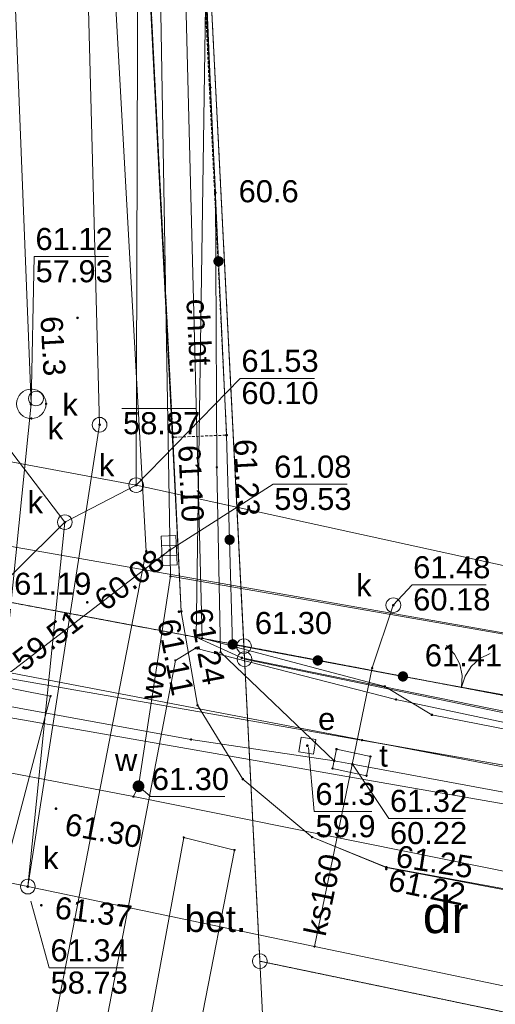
# Paper-space layout 'A-01 PLAN SYTUACYJNY' of a CAD drawing. Header units: millimetres. Extents: x 0 to 900, y 0 to 750.
# Tile 85 of 105: x 469 to 501, y 620 to 687. Entities that reach past the tile are written whole.
import ezdxf
from ezdxf.xclip import XClip

# ---------------------------------------------------------------- set-up
doc = ezdxf.new("R2010")
doc.units = ezdxf.units.MM
doc.header["$MEASUREMENT"] = 0
doc.header["$XCLIPFRAME"] = 0
for name, pattern in [('KROPK2', [1000, 50, -950]), ('PRZER1-1', [1, 0.5, -0.5]), ('PRZER2-1', [1.5, 1, -0.5]), ('PRZER3-1', [4000, 3000, -1000])]:
    doc.linetypes.add(name, pattern=pattern)
doc.layers.add('A_mapa_Nr_pióra__2', color=8, linetype='Continuous', lineweight=13)
doc.layers.add('A_podrys', color=7, linetype='Continuous')
doc.styles.add('STYL_AUTOMATYCZNY_1', font='arial.ttf')

# ---------------------------------------------------------------- blocks, each defined once
blk = doc.blocks.new('Rysunek_3_3', base_point=(-1239.757, 488.381))
at = {"layer": 'A_mapa_Nr_pióra__2', "linetype": 'Continuous', "lineweight": 13}
for points in [[(482.066, 675.331), (482.069, 675.308), (482.078, 675.286), (482.092, 675.267), (482.111, 675.253), (482.133, 675.244), (482.156, 675.241), (482.179, 675.244), (482.201, 675.253), (482.22, 675.267), (482.234, 675.286), (482.243, 675.308), (482.246, 675.331), (482.243, 675.354), (482.234, 675.376), (482.22, 675.395), (482.201, 675.409), (482.179, 675.418), (482.156, 675.421), (482.133, 675.418), (482.111, 675.409), (482.092, 675.395), (482.078, 675.376), (482.069, 675.354)], [(482.718, 670.695), (482.702, 670.785), (482.663, 670.868), (482.605, 670.938), (482.53, 670.99), (482.444, 671.021), (482.353, 671.029), (482.263, 671.013), (482.18, 670.974), (482.11, 670.915), (482.058, 670.84), (482.027, 670.754), (482.019, 670.663), (482.035, 670.573), (482.074, 670.49), (482.133, 670.42), (482.208, 670.368), (482.294, 670.337), (482.385, 670.329), (482.475, 670.346), (482.558, 670.384), (482.628, 670.443), (482.68, 670.518), (482.711, 670.604)], [(482.718, 670.695), (482.702, 670.785), (482.663, 670.868), (482.605, 670.938), (482.53, 670.99), (482.444, 671.021), (482.353, 671.029), (482.263, 671.013), (482.18, 670.974), (482.11, 670.915), (482.058, 670.84), (482.027, 670.754), (482.019, 670.663), (482.035, 670.573), (482.074, 670.49), (482.133, 670.42), (482.208, 670.368), (482.294, 670.337), (482.385, 670.329), (482.475, 670.346), (482.558, 670.384), (482.628, 670.443), (482.68, 670.518), (482.711, 670.604)], [(472.707, 666.835), (472.71, 666.812), (472.719, 666.79), (472.734, 666.772), (472.752, 666.758), (472.774, 666.749), (472.797, 666.745), (472.82, 666.749), (472.842, 666.758), (472.861, 666.772), (472.875, 666.79), (472.884, 666.812), (472.887, 666.835), (472.884, 666.859), (472.875, 666.88), (472.861, 666.899), (472.842, 666.913), (472.82, 666.922), (472.797, 666.925), (472.774, 666.922), (472.752, 666.913), (472.734, 666.899), (472.719, 666.88), (472.71, 666.859)], [(469.547, 660.955), (469.55, 660.932), (469.559, 660.91), (469.574, 660.892), (469.592, 660.878), (469.614, 660.869), (469.637, 660.865), (469.66, 660.869), (469.682, 660.878), (469.701, 660.892), (469.715, 660.91), (469.724, 660.932), (469.727, 660.955), (469.724, 660.979), (469.715, 661), (469.701, 661.019), (469.682, 661.033), (469.66, 661.042), (469.637, 661.045), (469.614, 661.042), (469.592, 661.033), (469.574, 661.019), (469.559, 661), (469.55, 660.979)], [(474.207, 659.575), (474.21, 659.552), (474.219, 659.53), (474.234, 659.512), (474.252, 659.498), (474.274, 659.489), (474.297, 659.485), (474.32, 659.489), (474.342, 659.498), (474.361, 659.512), (474.375, 659.53), (474.384, 659.552), (474.387, 659.575), (474.384, 659.599), (474.375, 659.62), (474.361, 659.639), (474.342, 659.653), (474.32, 659.662), (474.297, 659.665), (474.274, 659.662), (474.252, 659.653), (474.234, 659.639), (474.219, 659.62), (474.21, 659.599)], [(479.187, 658.725), (479.19, 658.702), (479.199, 658.68), (479.214, 658.662), (479.232, 658.648), (479.254, 658.639), (479.277, 658.635), (479.3, 658.639), (479.322, 658.648), (479.341, 658.662), (479.355, 658.68), (479.364, 658.702), (479.367, 658.725), (479.364, 658.749), (479.355, 658.77), (479.341, 658.789), (479.322, 658.803), (479.3, 658.812), (479.277, 658.815), (479.254, 658.812), (479.232, 658.803), (479.214, 658.789), (479.199, 658.77), (479.19, 658.749)], [(482.829, 658.867), (482.832, 658.844), (482.841, 658.822), (482.856, 658.804), (482.874, 658.79), (482.896, 658.781), (482.919, 658.777), (482.942, 658.781), (482.964, 658.79), (482.983, 658.804), (482.997, 658.822), (483.006, 658.844), (483.009, 658.867), (483.006, 658.891), (482.997, 658.912), (482.983, 658.931), (482.964, 658.945), (482.942, 658.954), (482.919, 658.957), (482.896, 658.954), (482.874, 658.945), (482.856, 658.931), (482.841, 658.912), (482.832, 658.891)], [(476.687, 655.471), (476.69, 655.447), (476.699, 655.426), (476.713, 655.407), (476.732, 655.393), (476.754, 655.384), (476.777, 655.381), (476.8, 655.384), (476.822, 655.393), (476.841, 655.407), (476.855, 655.426), (476.864, 655.447), (476.867, 655.471), (476.864, 655.494), (476.855, 655.516), (476.841, 655.534), (476.822, 655.549), (476.8, 655.558), (476.777, 655.561), (476.754, 655.558), (476.732, 655.549), (476.713, 655.534), (476.699, 655.516), (476.69, 655.494)], [(471.847, 652.955), (471.85, 652.932), (471.859, 652.91), (471.874, 652.892), (471.892, 652.878), (471.914, 652.869), (471.937, 652.865), (471.96, 652.869), (471.982, 652.878), (472.001, 652.892), (472.015, 652.91), (472.024, 652.932), (472.027, 652.955), (472.024, 652.979), (472.015, 653), (472.001, 653.019), (471.982, 653.033), (471.96, 653.042), (471.937, 653.045), (471.914, 653.042), (471.892, 653.033), (471.874, 653.019), (471.859, 653), (471.85, 652.979)], [(483.472, 651.769), (483.458, 651.859), (483.421, 651.943), (483.363, 652.014), (483.289, 652.067), (483.204, 652.1), (483.113, 652.109), (483.022, 652.094), (482.939, 652.057), (482.868, 651.999), (482.815, 651.925), (482.782, 651.84), (482.773, 651.749), (482.787, 651.659), (482.825, 651.575), (482.882, 651.505), (482.956, 651.451), (483.042, 651.419), (483.133, 651.409), (483.223, 651.424), (483.306, 651.461), (483.377, 651.519), (483.431, 651.593), (483.463, 651.678)], [(483.472, 651.769), (483.458, 651.859), (483.421, 651.943), (483.363, 652.014), (483.289, 652.067), (483.204, 652.1), (483.113, 652.109), (483.022, 652.094), (482.939, 652.057), (482.868, 651.999), (482.815, 651.925), (482.782, 651.84), (482.773, 651.749), (482.787, 651.659), (482.825, 651.575), (482.882, 651.505), (482.956, 651.451), (483.042, 651.419), (483.133, 651.409), (483.223, 651.424), (483.306, 651.461), (483.377, 651.519), (483.431, 651.593), (483.463, 651.678)], [(478.447, 650.675), (478.45, 650.652), (478.459, 650.63), (478.474, 650.612), (478.492, 650.598), (478.514, 650.589), (478.537, 650.585), (478.56, 650.589), (478.582, 650.598), (478.601, 650.612), (478.615, 650.63), (478.624, 650.652), (478.627, 650.675), (478.624, 650.699), (478.615, 650.72), (478.601, 650.739), (478.582, 650.753), (478.56, 650.762), (478.537, 650.765), (478.514, 650.762), (478.492, 650.753), (478.474, 650.739), (478.459, 650.72), (478.45, 650.699)], [(478.967, 651.055), (478.97, 651.032), (478.979, 651.01), (478.994, 650.992), (479.012, 650.978), (479.034, 650.969), (479.057, 650.965), (479.08, 650.969), (479.102, 650.978), (479.121, 650.992), (479.135, 651.01), (479.144, 651.032), (479.147, 651.055), (479.144, 651.079), (479.135, 651.1), (479.121, 651.119), (479.102, 651.133), (479.08, 651.142), (479.057, 651.145), (479.034, 651.142), (479.012, 651.133), (478.994, 651.119), (478.979, 651.1), (478.97, 651.079)], [(473.367, 647.515), (473.37, 647.492), (473.379, 647.47), (473.394, 647.452), (473.412, 647.438), (473.434, 647.429), (473.457, 647.425), (473.48, 647.429), (473.502, 647.438), (473.521, 647.452), (473.535, 647.47), (473.544, 647.492), (473.547, 647.515), (473.544, 647.539), (473.535, 647.56), (473.521, 647.579), (473.502, 647.593), (473.48, 647.602), (473.457, 647.605), (473.434, 647.602), (473.412, 647.593), (473.394, 647.579), (473.379, 647.56), (473.37, 647.539)], [(479.587, 646.875), (479.59, 646.852), (479.599, 646.83), (479.614, 646.812), (479.632, 646.798), (479.654, 646.789), (479.677, 646.785), (479.7, 646.789), (479.722, 646.798), (479.741, 646.812), (479.755, 646.83), (479.764, 646.852), (479.767, 646.875), (479.764, 646.899), (479.755, 646.92), (479.741, 646.939), (479.722, 646.953), (479.7, 646.962), (479.677, 646.965), (479.654, 646.962), (479.632, 646.953), (479.614, 646.939), (479.599, 646.92), (479.59, 646.899)], [(479.747, 646.895), (479.75, 646.872), (479.759, 646.85), (479.774, 646.832), (479.792, 646.818), (479.814, 646.809), (479.837, 646.805), (479.86, 646.809), (479.882, 646.818), (479.901, 646.832), (479.915, 646.85), (479.924, 646.872), (479.927, 646.895), (479.924, 646.919), (479.915, 646.94), (479.901, 646.959), (479.882, 646.973), (479.86, 646.982), (479.837, 646.985), (479.814, 646.982), (479.792, 646.973), (479.774, 646.959), (479.759, 646.94), (479.75, 646.919)], [(494.147, 647.315), (494.15, 647.292), (494.159, 647.27), (494.174, 647.252), (494.192, 647.238), (494.214, 647.229), (494.237, 647.225), (494.26, 647.229), (494.282, 647.238), (494.301, 647.252), (494.315, 647.27), (494.324, 647.292), (494.327, 647.315), (494.324, 647.339), (494.315, 647.36), (494.301, 647.379), (494.282, 647.393), (494.26, 647.402), (494.237, 647.405), (494.214, 647.402), (494.192, 647.393), (494.174, 647.379), (494.159, 647.36), (494.15, 647.339)], [(483.676, 644.661), (483.661, 644.751), (483.624, 644.834), (483.566, 644.905), (483.492, 644.959), (483.407, 644.991), (483.316, 645.001), (483.226, 644.986), (483.142, 644.949), (483.072, 644.891), (483.018, 644.817), (482.986, 644.732), (482.976, 644.641), (482.991, 644.55), (483.028, 644.467), (483.086, 644.396), (483.16, 644.343), (483.245, 644.31), (483.336, 644.301), (483.426, 644.315), (483.51, 644.353), (483.581, 644.41), (483.634, 644.484), (483.667, 644.57)], [(483.261, 644.307), (483.353, 644.302), (483.442, 644.32), (483.524, 644.362), (483.592, 644.423), (483.642, 644.499), (483.67, 644.586), (483.675, 644.677), (483.656, 644.767), (483.615, 644.848), (483.554, 644.916), (483.478, 644.966), (483.391, 644.995), (483.299, 645), (483.21, 644.981), (483.129, 644.94), (483.06, 644.879), (483.011, 644.802), (482.982, 644.715), (482.977, 644.624), (482.996, 644.535), (483.037, 644.453), (483.098, 644.385), (483.175, 644.335)], [(483.167, 644.755), (483.17, 644.732), (483.179, 644.71), (483.194, 644.692), (483.212, 644.678), (483.234, 644.669), (483.257, 644.665), (483.28, 644.669), (483.302, 644.678), (483.321, 644.692), (483.335, 644.71), (483.344, 644.732), (483.347, 644.755), (483.344, 644.779), (483.335, 644.8), (483.321, 644.819), (483.302, 644.833), (483.28, 644.842), (483.257, 644.845), (483.234, 644.842), (483.212, 644.833), (483.194, 644.819), (483.179, 644.8), (483.17, 644.779)], [(489.043, 643.22), (489.135, 643.215), (489.224, 643.234), (489.306, 643.276), (489.374, 643.336), (489.424, 643.413), (489.452, 643.5), (489.457, 643.591), (489.438, 643.68), (489.397, 643.762), (489.336, 643.83), (489.26, 643.88), (489.173, 643.908), (489.081, 643.913), (488.992, 643.895), (488.911, 643.853), (488.843, 643.792), (488.793, 643.716), (488.764, 643.629), (488.759, 643.538), (488.778, 643.448), (488.819, 643.367), (488.88, 643.299), (488.957, 643.249)], [(489.043, 643.22), (489.135, 643.215), (489.224, 643.234), (489.306, 643.276), (489.374, 643.336), (489.424, 643.413), (489.452, 643.5), (489.457, 643.591), (489.438, 643.68), (489.397, 643.762), (489.336, 643.83), (489.26, 643.88), (489.173, 643.908), (489.081, 643.913), (488.992, 643.895), (488.911, 643.853), (488.843, 643.792), (488.793, 643.716), (488.764, 643.629), (488.759, 643.538), (488.778, 643.448), (488.819, 643.367), (488.88, 643.299), (488.957, 643.249)], [(494.825, 642.134), (494.917, 642.129), (495.006, 642.148), (495.088, 642.189), (495.156, 642.25), (495.206, 642.327), (495.234, 642.414), (495.239, 642.505), (495.22, 642.594), (495.179, 642.676), (495.118, 642.744), (495.042, 642.794), (494.955, 642.822), (494.864, 642.827), (494.774, 642.808), (494.693, 642.767), (494.625, 642.706), (494.575, 642.63), (494.546, 642.543), (494.541, 642.452), (494.56, 642.362), (494.601, 642.281), (494.662, 642.213), (494.739, 642.163)], [(494.707, 642.555), (494.71, 642.532), (494.719, 642.51), (494.734, 642.492), (494.752, 642.478), (494.774, 642.469), (494.797, 642.465), (494.82, 642.469), (494.842, 642.478), (494.861, 642.492), (494.875, 642.51), (494.884, 642.532), (494.887, 642.555), (494.884, 642.579), (494.875, 642.6), (494.861, 642.619), (494.842, 642.633), (494.82, 642.642), (494.797, 642.645), (494.774, 642.642), (494.752, 642.633), (494.734, 642.619), (494.719, 642.6), (494.71, 642.579)], [(488.307, 637.775), (488.31, 637.752), (488.319, 637.73), (488.334, 637.712), (488.352, 637.698), (488.374, 637.689), (488.397, 637.685), (488.42, 637.689), (488.442, 637.698), (488.461, 637.712), (488.475, 637.73), (488.484, 637.752), (488.487, 637.775), (488.484, 637.799), (488.475, 637.82), (488.461, 637.839), (488.442, 637.853), (488.42, 637.862), (488.397, 637.865), (488.374, 637.862), (488.352, 637.853), (488.334, 637.839), (488.319, 637.82), (488.31, 637.799)], [(491.367, 636.515), (491.37, 636.492), (491.379, 636.47), (491.394, 636.452), (491.412, 636.438), (491.434, 636.429), (491.457, 636.425), (491.48, 636.429), (491.502, 636.438), (491.521, 636.452), (491.535, 636.47), (491.544, 636.492), (491.547, 636.515), (491.544, 636.539), (491.535, 636.56), (491.521, 636.579), (491.502, 636.593), (491.48, 636.602), (491.457, 636.605), (491.434, 636.602), (491.412, 636.593), (491.394, 636.579), (491.379, 636.56), (491.37, 636.539)], [(476.55, 635.116), (476.537, 635.012), (476.552, 634.909), (476.593, 634.812), (476.657, 634.73), (476.74, 634.667), (476.837, 634.628), (476.941, 634.615), (477.044, 634.63), (477.14, 634.671), (477.223, 634.735), (477.285, 634.819), (477.324, 634.915), (477.337, 635.019), (477.323, 635.122), (477.282, 635.219), (477.218, 635.301), (477.134, 635.364), (477.037, 635.403), (476.934, 635.415), (476.83, 635.401), (476.734, 635.36), (476.652, 635.296), (476.589, 635.212)], [(476.847, 635.015), (476.85, 634.992), (476.859, 634.97), (476.874, 634.952), (476.892, 634.938), (476.914, 634.929), (476.937, 634.925), (476.96, 634.929), (476.982, 634.938), (477.001, 634.952), (477.015, 634.97), (477.024, 634.992), (477.027, 635.015), (477.024, 635.039), (477.015, 635.06), (477.001, 635.079), (476.982, 635.093), (476.96, 635.102), (476.937, 635.105), (476.914, 635.102), (476.892, 635.093), (476.874, 635.079), (476.859, 635.06), (476.85, 635.039)], [(471.247, 633.495), (471.25, 633.472), (471.259, 633.45), (471.274, 633.432), (471.292, 633.418), (471.314, 633.409), (471.337, 633.405), (471.36, 633.409), (471.382, 633.418), (471.401, 633.432), (471.415, 633.45), (471.424, 633.472), (471.427, 633.495), (471.424, 633.519), (471.415, 633.54), (471.401, 633.559), (471.382, 633.573), (471.36, 633.582), (471.337, 633.585), (471.314, 633.582), (471.292, 633.573), (471.274, 633.559), (471.259, 633.54), (471.25, 633.519)], [(493.667, 629.515), (493.67, 629.492), (493.679, 629.47), (493.694, 629.452), (493.712, 629.438), (493.734, 629.429), (493.757, 629.425), (493.78, 629.429), (493.802, 629.438), (493.821, 629.452), (493.835, 629.47), (493.844, 629.492), (493.847, 629.515), (493.844, 629.539), (493.835, 629.56), (493.821, 629.579), (493.802, 629.593), (493.78, 629.602), (493.757, 629.605), (493.734, 629.602), (493.712, 629.593), (493.694, 629.579), (493.679, 629.56), (493.67, 629.539)], [(493.667, 629.395), (493.67, 629.372), (493.679, 629.35), (493.694, 629.332), (493.712, 629.318), (493.734, 629.309), (493.757, 629.305), (493.78, 629.309), (493.802, 629.318), (493.821, 629.332), (493.835, 629.35), (493.844, 629.372), (493.847, 629.395), (493.844, 629.419), (493.835, 629.44), (493.821, 629.459), (493.802, 629.473), (493.78, 629.482), (493.757, 629.485), (493.734, 629.482), (493.712, 629.473), (493.694, 629.459), (493.679, 629.44), (493.67, 629.419)], [(469.33, 628.2), (469.333, 628.177), (469.342, 628.155), (469.357, 628.136), (469.375, 628.122), (469.397, 628.113), (469.42, 628.11), (469.444, 628.113), (469.465, 628.122), (469.484, 628.136), (469.498, 628.155), (469.507, 628.177), (469.51, 628.2), (469.507, 628.223), (469.498, 628.245), (469.484, 628.263), (469.465, 628.278), (469.444, 628.287), (469.42, 628.29), (469.397, 628.287), (469.375, 628.278), (469.357, 628.263), (469.342, 628.245), (469.333, 628.223)], [(470.247, 626.935), (470.25, 626.912), (470.259, 626.89), (470.274, 626.872), (470.292, 626.858), (470.314, 626.849), (470.337, 626.845), (470.36, 626.849), (470.382, 626.858), (470.401, 626.872), (470.415, 626.89), (470.424, 626.912), (470.427, 626.935), (470.424, 626.959), (470.415, 626.98), (470.401, 626.999), (470.382, 627.013), (470.36, 627.022), (470.337, 627.025), (470.314, 627.022), (470.292, 627.013), (470.274, 626.999), (470.259, 626.98), (470.25, 626.959)]]:
    blk.add_hatch(color=8, dxfattribs=at).paths.add_polyline_path(points)
at = {"layer": 'A_mapa_Nr_pióra__2', "color": 8, "linetype": 'Continuous', "lineweight": 13, "ltscale": 0.2, "flags": 128}
for points in [[(173.007, 745.1), (163.78, 705.755), (161.4, 700.724), (191.337, 692.055), (205.72, 690.838), (258.309, 680.788), (261.999, 680.081), (333.179, 666.164), (385.799, 656.247), (425.538, 648.228), (480.498, 638.191), (490.217, 636.735), (491.457, 636.515)], [(454.932, 745.1), (459.337, 659.075), (449.997, 650.935), (484.098, 644.531), (480.394, 717.611), (478.997, 745.1)], [(505.157, 605.275), (508.677, 620.855), (511.817, 634.675), (467.777, 642.415), (469.657, 660.995), (467.377, 717.475), (466.119, 745.1)], [(469.42, 628.2), (474.297, 659.575), (472.022, 745.1)], [(472.216, 745.1), (477.463, 650.983), (470.552, 615.387)], [(471.937, 652.955), (476.777, 655.471), (477.045, 745.1)], [(474.899, 745.1), (479.277, 658.725), (479.837, 646.895), (480.937, 640.515), (484.017, 635.495), (488.717, 631.555), (493.757, 629.515), (542.037, 620.675), (580.317, 613.595), (588.477, 612.235), (624.517, 605.595), (673.157, 596.235), (686.817, 593.695), (687.777, 593.495), (726.057, 586.275), (737.877, 584.515)], [(477.462, 745.1), (479.044, 717.762), (481.492, 688.031), (480.855, 645.146), (483.949, 643.745), (505.605, 639.333), (514.476, 636.735), (590.267, 622.51), (595.474, 621.53), (595.733, 622.906), (710.328, 601.015), (773.167, 589.097)], [(508.22, 509.221), (504.398, 509.87), (505.721, 517.663), (506.579, 528.682), (510.313, 544.692), (527.277, 633.391), (527.37, 633.883), (496.853, 639.873), (493.656, 641.802), (481.248, 645.071), (479.395, 717.56), (477.958, 745.1)], [(478.661, 745.1), (480.334, 712.351), (482.156, 675.331), (482.257, 656.675), (482.497, 644.115), (490.22, 636.749), (491.457, 636.515)], [(479.194, 745.1), (480.338, 717.449), (481.818, 682.491), (482.919, 658.867), (483.326, 644.651)], [(479.11, 649.283), (477.873, 721.888), (477.177, 723.555), (478.097, 723.401), (478.997, 723.715)], [(333.087, 704.576), (326.167, 664.513), (534.604, 628.073)], [(174.581, 691.556), (175.501, 691.416), (248.18, 677.84), (322.857, 663.795), (323.019, 663.784), (476.6, 634.314)], [(508.595, 511.245), (504.182, 511.583), (505.051, 517.899), (528.369, 608.001), (531.772, 622.06), (536.721, 639.276), (328.121, 675.947), (291.083, 682.984), (267.635, 686.659), (251.603, 690.041)], [(469.657, 660.995), (469.863, 670.994), (474.903, 670.994)], [(672.988, 601.304), (673.598, 606.286), (579.921, 620.851), (510.233, 634.698), (398.365, 656.05), (363.367, 662.705), (326.625, 669.902)], [(324.49, 669.129), (371.315, 660.295), (434.488, 648.371), (470.971, 641.146), (460.25, 600.414), (452.087, 568.725), (447.748, 552.579)], [(469.42, 628.2), (404.046, 641.701), (342.345, 654.755), (345.062, 667.689)], [(471.937, 652.955), (461.981, 666.012), (456.941, 666.012)], [(476.777, 655.471), (483.845, 662.717), (488.885, 662.717)], [(442.688, 661.994), (443.617, 661.655), (476.777, 655.471), (532.497, 643.275)], [(475.797, 660.67), (480.837, 660.67)], [(479.017, 651.035), (486.069, 655.529), (491.109, 655.529)], [(471.937, 652.955), (465.23, 646.312), (460.19, 646.312)], [(469.42, 628.2), (471.937, 652.955)], [(467.777, 642.415), (479.017, 651.035)], [(478.503, 651.365), (479.503, 651.405)], [(478.532, 650.666), (479.531, 650.706)], [(476.6, 634.314), (476.937, 635.015), (479.11, 649.283)], [(479.11, 649.283), (536.21, 639.358), (533.139, 624.449)], [(494.237, 647.315), (495.508, 648.697), (500.548, 648.697)], [(494.237, 647.315), (492.8, 643.057), (488.892, 624.142)], [(528.278, 632.713), (523.717, 634.713), (494.418, 640.912), (480.798, 644.391), (479.438, 643.571), (473.659, 613.291)], [(494.89, 642.478), (483.326, 644.651)], [(497.857, 644.58), (498.383, 643.999), (498.741, 643.303), (498.906, 642.537), (498.868, 641.755)], [(498.868, 641.755), (499.108, 642.501), (499.532, 643.159), (500.112, 643.685), (500.809, 644.043)], [(502.846, 641.032), (494.89, 642.478)], [(507.876, 635.368), (492.113, 638.139)], [(488.484, 637.646), (488.867, 633.296), (492.787, 633.296)], [(491.454, 636.522), (493.929, 632.827), (498.969, 632.827)], [(491.457, 636.515), (548.625, 625.927), (544.259, 600.454), (545.127, 596.007)], [(476.937, 635.015), (477.762, 634.314), (482.802, 634.314)], [(476.6, 634.314), (518.337, 625.895), (533.139, 624.449)], [(763.478, 547.71), (746.835, 572.703), (684.883, 584.081), (634.386, 593.869), (567.797, 607.672), (488.892, 624.142), (469.42, 628.2)], [(469.628, 627.22), (470.882, 622.675), (475.922, 622.675)]]:
    blk.add_lwpolyline(points, dxfattribs=at)
at = {"layer": 'A_mapa_Nr_pióra__2', "color": 8, "linetype": 'PRZER1-1', "lineweight": 13, "ltscale": 0.2, "flags": 128}
for points in [[(478.997, 745.1), (480.394, 717.611), (484.098, 644.531), (449.997, 650.935), (459.337, 659.075), (454.932, 745.1)], [(895.1, 552.298), (882.637, 551.628), (872.778, 540.387), (874.039, 518.528), (863.879, 522.307), (853.017, 526.255), (852.457, 537.915), (842.117, 549.275), (792.177, 547.255), (786.298, 548.324), (731.438, 566.702), (711.118, 573.521), (576.198, 604.175), (485.179, 623.131), (484.138, 643.651), (484.098, 644.531), (531.747, 635.495), (590.637, 624.476), (612.937, 620.277), (649.577, 613.338), (710.477, 601.801), (773.316, 589.883), (808.396, 587.745), (892.615, 592.428), (895.1, 592.557)]]:
    blk.add_lwpolyline(points, dxfattribs=at)
at = {"layer": 'A_mapa_Nr_pióra__2', "color": 8, "linetype": 'PRZER3-1', "lineweight": 13, "ltscale": 0.2, "flags": 128}
for points in [[(474.875, 745.1), (479.837, 646.895), (480.937, 640.515), (484.017, 635.495), (488.717, 631.555), (493.755, 629.505)], [(679.858, 594.776), (529.002, 622.847), (493.755, 629.505)]]:
    blk.add_lwpolyline(points, dxfattribs=at)
at = {"layer": 'A_mapa_Nr_pióra__2', "color": 8, "linetype": 'PRZER2-1', "lineweight": 13, "ltscale": 0.2, "flags": 128}
for points in [[(479.277, 658.725), (474.898, 745.1)], [(478.645, 745.1), (482.919, 658.867), (479.277, 658.725)]]:
    blk.add_lwpolyline(points, dxfattribs=at)
at = {"layer": 'A_mapa_Nr_pióra__2', "color": 8, "linetype": 'PRZER1-1', "lineweight": 13, "ltscale": 0.2, "flags": 128}
for points in [[(531.747, 635.495), (484.098, 644.531), (480.394, 717.611), (551.832, 721.234)], [(172.183, 653.996), (181.402, 660.436), (278.748, 642.235), (486.18, 603.451), (711.659, 564.161), (711.118, 573.521), (576.198, 604.175), (485.179, 623.131), (484.138, 643.651), (484.098, 644.531), (449.997, 650.935), (352.198, 669.302), (351.082, 669.512), (330.334, 673.408), (315.559, 676.183), (306.081, 677.963), (299.216, 679.252), (262.916, 686.068), (249.859, 688.52), (235.099, 691.279), (189.14, 699.897), (180.784, 701.378), (161.26, 705.495), (159.621, 696.615), (155.662, 674.935), (152.723, 658.235), (148.164, 632.295), (147.186, 592.335), (146.687, 572.355), (145.907, 540.323), (161.935, 535.208), (165.669, 534.017), (166.587, 571.876), (178.647, 571.577), (179.186, 591.797), (167.425, 603.836), (168.104, 630.336)]]:
    blk.add_lwpolyline(points, close=True, dxfattribs=at)
at = {"layer": 'A_mapa_Nr_pióra__2', "color": 8, "linetype": 'Continuous', "lineweight": 13, "ltscale": 0.2, "flags": 128}
for points in [[(551.832, 721.234), (480.394, 717.611), (484.098, 644.531), (531.747, 635.495)], [(481.773, 682.475), (481.773, 682.507), (481.802, 682.536), (481.834, 682.536), (481.863, 682.507), (481.863, 682.475), (481.834, 682.446), (481.802, 682.446)], [(181.402, 660.436), (486.18, 603.451), (485.179, 623.131), (484.138, 643.651), (484.098, 644.531), (449.997, 650.935), (352.198, 669.302), (306.081, 677.963), (303.199, 667.703), (296.721, 646.042), (234.989, 658.667), (180.102, 669.916), (174.222, 665.916), (172.183, 653.996)], [(482.111, 675.315), (482.111, 675.347), (482.14, 675.376), (482.172, 675.376), (482.201, 675.347), (482.201, 675.315), (482.172, 675.286), (482.14, 675.286)], [(469.977, 661.855), (470.107, 661.838), (470.227, 661.788), (470.331, 661.709), (470.41, 661.605), (470.46, 661.485), (470.477, 661.355), (470.46, 661.226), (470.41, 661.105), (470.331, 661.002), (470.227, 660.922), (470.107, 660.873), (469.977, 660.855), (469.848, 660.873), (469.727, 660.922), (469.624, 661.002), (469.544, 661.105), (469.494, 661.226), (469.477, 661.355), (469.494, 661.485), (469.544, 661.605), (469.624, 661.709), (469.727, 661.788), (469.848, 661.838)], [(469.612, 661.98), (469.612, 662.011), (469.641, 662.04), (469.673, 662.04), (469.702, 662.011), (469.702, 661.98), (469.673, 661.95), (469.641, 661.95)], [(470.612, 660.98), (470.612, 661.011), (470.641, 661.04), (470.673, 661.04), (470.702, 661.011), (470.702, 660.98), (470.673, 660.95), (470.641, 660.95)], [(469.612, 659.98), (469.612, 660.011), (469.641, 660.04), (469.673, 660.04), (469.702, 660.011), (469.702, 659.98), (469.673, 659.95), (469.641, 659.95)], [(474.297, 660.075), (474.427, 660.058), (474.547, 660.008), (474.651, 659.929), (474.73, 659.825), (474.78, 659.705), (474.797, 659.575), (474.78, 659.446), (474.73, 659.325), (474.651, 659.222), (474.547, 659.142), (474.427, 659.093), (474.297, 659.075), (474.168, 659.093), (474.047, 659.142), (473.944, 659.222), (473.864, 659.325), (473.814, 659.446), (473.797, 659.575), (473.814, 659.705), (473.864, 659.825), (473.944, 659.929), (474.047, 660.008), (474.168, 660.058)], [(482.212, 656.66), (482.212, 656.691), (482.241, 656.72), (482.273, 656.72), (482.302, 656.691), (482.302, 656.66), (482.273, 656.63), (482.241, 656.63)], [(476.777, 655.971), (476.906, 655.954), (477.027, 655.904), (477.131, 655.824), (477.21, 655.721), (477.26, 655.6), (477.277, 655.471), (477.26, 655.341), (477.21, 655.221), (477.131, 655.117), (477.027, 655.038), (476.906, 654.988), (476.777, 654.971), (476.648, 654.988), (476.527, 655.038), (476.424, 655.117), (476.344, 655.221), (476.294, 655.341), (476.277, 655.471), (476.294, 655.6), (476.344, 655.721), (476.424, 655.824), (476.527, 655.904), (476.648, 655.954)], [(471.937, 653.455), (472.067, 653.438), (472.187, 653.388), (472.291, 653.309), (472.37, 653.205), (472.42, 653.085), (472.437, 652.955), (472.42, 652.826), (472.37, 652.705), (472.291, 652.602), (472.187, 652.522), (472.067, 652.473), (471.937, 652.455), (471.808, 652.473), (471.687, 652.522), (471.584, 652.602), (471.504, 652.705), (471.454, 652.826), (471.437, 652.955), (471.454, 653.085), (471.504, 653.205), (471.584, 653.309), (471.687, 653.388), (471.808, 653.438)], [(478.558, 650.016), (478.477, 652.014), (479.476, 652.055), (479.557, 650.056)], [(477.418, 650.967), (477.418, 650.999), (477.447, 651.028), (477.478, 651.028), (477.508, 650.999), (477.508, 650.967), (477.478, 650.938), (477.447, 650.938)], [(479.065, 649.267), (479.065, 649.299), (479.094, 649.328), (479.126, 649.328), (479.155, 649.299), (479.155, 649.267), (479.126, 649.238), (479.094, 649.238)], [(494.237, 647.815), (494.367, 647.798), (494.487, 647.748), (494.591, 647.669), (494.67, 647.565), (494.72, 647.445), (494.737, 647.315), (494.72, 647.186), (494.67, 647.065), (494.591, 646.962), (494.487, 646.882), (494.367, 646.833), (494.237, 646.815), (494.108, 646.833), (493.987, 646.882), (493.884, 646.962), (493.804, 647.065), (493.754, 647.186), (493.737, 647.315), (493.754, 647.445), (493.804, 647.565), (493.884, 647.669), (493.987, 647.748), (494.108, 647.798)], [(480.81, 645.13), (480.81, 645.162), (480.84, 645.191), (480.871, 645.191), (480.9, 645.162), (480.9, 645.13), (480.871, 645.101), (480.84, 645.101)], [(481.203, 645.056), (481.203, 645.087), (481.232, 645.116), (481.264, 645.116), (481.293, 645.087), (481.293, 645.056), (481.264, 645.026), (481.232, 645.026)], [(484.098, 645.031), (484.252, 645.007), (484.391, 644.936), (484.502, 644.825), (484.573, 644.686), (484.598, 644.531), (484.573, 644.377), (484.502, 644.237), (484.391, 644.127), (484.252, 644.056), (484.098, 644.031), (483.943, 644.056), (483.804, 644.127), (483.693, 644.237), (483.622, 644.377), (483.598, 644.531), (483.622, 644.686), (483.693, 644.825), (483.804, 644.936), (483.943, 645.007)], [(480.753, 644.375), (480.753, 644.407), (480.782, 644.436), (480.814, 644.436), (480.843, 644.407), (480.843, 644.375), (480.814, 644.346), (480.782, 644.346)], [(482.452, 644.1), (482.452, 644.131), (482.481, 644.16), (482.513, 644.16), (482.542, 644.131), (482.542, 644.1), (482.513, 644.07), (482.481, 644.07)], [(483.281, 644.635), (483.281, 644.667), (483.31, 644.696), (483.342, 644.696), (483.371, 644.667), (483.371, 644.635), (483.342, 644.606), (483.31, 644.606)], [(484.138, 644.151), (484.292, 644.127), (484.432, 644.056), (484.542, 643.945), (484.613, 643.806), (484.638, 643.651), (484.613, 643.497), (484.542, 643.357), (484.432, 643.247), (484.292, 643.176), (484.138, 643.151), (483.983, 643.176), (483.844, 643.247), (483.733, 643.357), (483.662, 643.497), (483.638, 643.651), (483.662, 643.806), (483.733, 643.945), (483.844, 644.056), (483.983, 644.127)], [(613.137, 615.737), (612.937, 620.277), (590.637, 624.476), (531.747, 635.495), (484.098, 644.531), (484.138, 643.651), (583.817, 623.016)], [(479.393, 643.555), (479.393, 643.587), (479.422, 643.616), (479.454, 643.616), (479.483, 643.587), (479.483, 643.555), (479.454, 643.526), (479.422, 643.526)], [(483.904, 643.729), (483.904, 643.761), (483.933, 643.79), (483.964, 643.79), (483.994, 643.761), (483.994, 643.729), (483.964, 643.7), (483.933, 643.7)], [(576.198, 604.175), (485.179, 623.131), (484.138, 643.651), (583.817, 623.016), (613.137, 615.737), (710.125, 591.659), (809.691, 560.319), (843.777, 549.695), (842.117, 549.275), (792.177, 547.255), (786.298, 548.324), (731.438, 566.702), (711.118, 573.521)], [(492.755, 643.041), (492.755, 643.073), (492.784, 643.102), (492.816, 643.102), (492.845, 643.073), (492.845, 643.041), (492.816, 643.012), (492.784, 643.012)], [(494.845, 642.462), (494.845, 642.494), (494.874, 642.523), (494.906, 642.523), (494.935, 642.494), (494.935, 642.462), (494.906, 642.433), (494.874, 642.433)], [(493.611, 641.787), (493.611, 641.818), (493.64, 641.847), (493.672, 641.847), (493.701, 641.818), (493.701, 641.787), (493.672, 641.757), (493.64, 641.757)], [(470.926, 641.13), (470.926, 641.161), (470.956, 641.191), (470.987, 641.191), (471.016, 641.161), (471.016, 641.13), (470.987, 641.101), (470.956, 641.101)], [(494.373, 640.896), (494.373, 640.928), (494.402, 640.957), (494.434, 640.957), (494.463, 640.928), (494.463, 640.896), (494.434, 640.867), (494.402, 640.867)], [(480.892, 640.5), (480.892, 640.531), (480.921, 640.56), (480.953, 640.56), (480.982, 640.531), (480.982, 640.5), (480.953, 640.47), (480.921, 640.47)], [(496.808, 639.857), (496.808, 639.889), (496.837, 639.918), (496.869, 639.918), (496.898, 639.889), (496.898, 639.857), (496.869, 639.828), (496.837, 639.828)], [(480.453, 638.175), (480.453, 638.207), (480.482, 638.236), (480.514, 638.236), (480.543, 638.207), (480.543, 638.175), (480.514, 638.146), (480.482, 638.146)], [(487.977, 638.344), (487.829, 637.355), (488.818, 637.207), (488.966, 638.196)], [(492.068, 638.123), (492.068, 638.154), (492.097, 638.184), (492.128, 638.184), (492.158, 638.154), (492.158, 638.123), (492.128, 638.094), (492.097, 638.094)], [(490.377, 637.535), (492.677, 637.035), (492.417, 635.735), (490.117, 636.215), (490.217, 636.735)], [(490.332, 637.52), (490.332, 637.551), (490.361, 637.58), (490.393, 637.58), (490.422, 637.551), (490.422, 637.52), (490.393, 637.49), (490.361, 637.49)], [(490.172, 636.72), (490.172, 636.751), (490.201, 636.78), (490.233, 636.78), (490.262, 636.751), (490.262, 636.72), (490.233, 636.69), (490.201, 636.69)], [(490.175, 636.733), (490.175, 636.765), (490.204, 636.794), (490.236, 636.794), (490.265, 636.765), (490.265, 636.733), (490.236, 636.704), (490.204, 636.704)], [(492.632, 637.02), (492.632, 637.051), (492.661, 637.08), (492.693, 637.08), (492.722, 637.051), (492.722, 637.02), (492.693, 636.99), (492.661, 636.99)], [(490.072, 636.2), (490.072, 636.231), (490.101, 636.26), (490.133, 636.26), (490.162, 636.231), (490.162, 636.2), (490.133, 636.17), (490.101, 636.17)], [(483.972, 635.48), (483.972, 635.511), (484.001, 635.54), (484.033, 635.54), (484.062, 635.511), (484.062, 635.48), (484.033, 635.45), (484.001, 635.45)], [(492.372, 635.72), (492.372, 635.751), (492.401, 635.78), (492.433, 635.78), (492.462, 635.751), (492.462, 635.72), (492.433, 635.69), (492.401, 635.69)], [(476.555, 634.299), (476.555, 634.33), (476.584, 634.359), (476.616, 634.359), (476.645, 634.33), (476.645, 634.299), (476.616, 634.269), (476.584, 634.269)], [(479.96, 631.531), (479.96, 631.563), (479.989, 631.592), (480.021, 631.592), (480.05, 631.563), (480.05, 631.531), (480.021, 631.502), (479.989, 631.502)], [(488.672, 631.54), (488.672, 631.571), (488.701, 631.6), (488.733, 631.6), (488.762, 631.571), (488.762, 631.54), (488.733, 631.51), (488.701, 631.51)], [(483.405, 630.668), (483.405, 630.7), (483.434, 630.729), (483.466, 630.729), (483.495, 630.7), (483.495, 630.668), (483.466, 630.639), (483.434, 630.639)], [(493.71, 629.49), (493.71, 629.521), (493.739, 629.55), (493.771, 629.55), (493.8, 629.521), (493.8, 629.49), (493.771, 629.46), (493.739, 629.46)], [(469.42, 628.7), (469.55, 628.683), (469.67, 628.633), (469.774, 628.553), (469.853, 628.45), (469.903, 628.329), (469.92, 628.2), (469.903, 628.07), (469.853, 627.95), (469.774, 627.846), (469.67, 627.767), (469.55, 627.717), (469.42, 627.7), (469.291, 627.717), (469.17, 627.767), (469.067, 627.846), (468.987, 627.95), (468.937, 628.07), (468.92, 628.2), (468.937, 628.329), (468.987, 628.45), (469.067, 628.553), (469.17, 628.633), (469.291, 628.683)], [(488.847, 624.126), (488.847, 624.158), (488.876, 624.187), (488.908, 624.187), (488.937, 624.158), (488.937, 624.126), (488.908, 624.097), (488.876, 624.097)], [(485.179, 623.631), (485.333, 623.607), (485.473, 623.536), (485.583, 623.425), (485.654, 623.286), (485.679, 623.131), (485.654, 622.977), (485.583, 622.837), (485.473, 622.727), (485.333, 622.656), (485.179, 622.631), (485.024, 622.656), (484.885, 622.727), (484.774, 622.837), (484.703, 622.977), (484.679, 623.131), (484.703, 623.286), (484.774, 623.425), (484.885, 623.536), (485.024, 623.607)], [(711.659, 564.161), (711.118, 573.521), (576.198, 604.175), (485.179, 623.131), (486.18, 603.451)]]:
    blk.add_lwpolyline(points, close=True, dxfattribs=at)
at = {"layer": 'A_mapa_Nr_pióra__2', "color": 8, "linetype": 'KROPK2', "lineweight": 13, "ltscale": 0.2, "flags": 128}
for points in [[(895.1, 510.771), (874.039, 518.528), (863.879, 522.307), (853.017, 526.255), (845.057, 528.775), (792.277, 545.455), (786.298, 548.324), (731.438, 566.702), (711.118, 573.521), (576.198, 604.175), (485.179, 623.131), (484.138, 643.651), (484.098, 644.531), (449.997, 650.935), (352.198, 669.302), (306.081, 677.963), (249.859, 688.52), (235.099, 691.279), (189.14, 699.897), (180.784, 701.378), (161.26, 705.495), (159.621, 696.615), (155.662, 674.935), (152.723, 658.235), (148.164, 632.295), (147.186, 592.335), (146.687, 572.355), (145.907, 540.323), (82.849, 560.452), (29.9, 577.346)], [(29.9, 577.346), (82.849, 560.452), (145.907, 540.323), (146.687, 572.355), (147.186, 592.335), (148.164, 632.295), (152.723, 658.235), (155.662, 674.935), (159.621, 696.615), (161.26, 705.495), (180.784, 701.378), (189.14, 699.897), (235.099, 691.279), (249.859, 688.52), (306.081, 677.963), (352.198, 669.302), (449.997, 650.935), (484.098, 644.531), (484.138, 643.651), (485.179, 623.131), (576.198, 604.175), (711.118, 573.521), (711.659, 564.161), (717.884, 453.783), (730.017, 232.355), (734.411, 157.472)]]:
    blk.add_lwpolyline(points, dxfattribs=at)
at = {"layer": 'A_mapa_Nr_pióra__2', "color": 8, "linetype": 'Continuous', "lineweight": 13, "ltscale": 0.2, "flags": 128}
blk.add_lwpolyline([(469.657, 659.995, -1), (469.657, 661.995, -1)], format="xyb", close=True, dxfattribs=at)
at = {"layer": 'A_mapa_Nr_pióra__2', "color": 8, "linetype": 'PRZER3-1', "lineweight": 13, "ltscale": 0.2, "flags": 128}
blk.add_lwpolyline([(480.005, 631.547), (483.45, 630.684), (480.954, 617.825), (477.605, 618.467)], close=True, dxfattribs=at)
at = {"layer": 'A_mapa_Nr_pióra__2', "color": 8, "linetype": 'Continuous', "lineweight": 13, "attachment_point": 7, "style": 'STYL_AUTOMATYCZNY_1'}
for s, insert, char_height in [('\\A1;{\\pql;\\fArial|b0|i0|c238|p0;\\W1.000000;60.6}', (483.734, 674.664), 1.5), ('\\A1;{\\pql;\\fArial|b0|i0|c238|p0;\\W1.000000;61.12}', (469.941, 671.422), 1.5), ('\\A1;{\\pql;\\fArial|b0|i0|c238|p0;\\W1.000000;57.93}', (469.95, 669.231), 1.5), ('\\A1;{\\pql;\\fArial|b0|i0|c238|p0;\\W1.000000;61.53}', (483.923, 663.144), 1.5), ('\\A1;{\\pql;\\fArial|b0|i0|c238|p0;\\W1.000000;60.10}', (483.923, 660.955), 1.5), ('\\A1;{\\pql;\\fArial|b0|i0|c238|p0;\\W1.000000;k}', (471.769, 660.184), 1.5), ('\\A1;{\\pql;\\fArial|b0|i0|c238|p0;\\W1.000000;k}', (470.766, 658.594), 1.5), ('\\A1;{\\pql;\\fArial|b0|i0|c238|p0;\\W1.000000;58.87}', (475.884, 658.908), 1.5), ('\\A1;{\\pql;\\fArial|b0|i0|c238|p0;\\W1.000000;k}', (474.249, 656.079), 1.5), ('\\A1;{\\pql;\\fArial|b0|i0|c238|p0;\\W1.000000;61.08}', (486.147, 655.957), 1.5), ('\\A1;{\\pql;\\fArial|b0|i0|c238|p0;\\W1.000000;k}', (469.409, 653.564), 1.5), ('\\A1;{\\pql;\\fArial|b0|i0|c238|p0;\\W1.000000;59.53}', (486.156, 653.766), 1.5), ('\\A1;{\\pql;\\fArial|b0|i0|c238|p0;\\W1.000000;61.48}', (495.586, 649.125), 1.5), ('\\A1;{\\pql;\\fArial|b0|i0|c238|p0;\\W1.000000;61.19}', (468.492, 648.002), 1.5), ('\\A1;{\\pql;\\fArial|b0|i0|c238|p0;\\W1.000000;k}', (491.709, 647.924), 1.5), ('\\A1;{\\pql;\\fArial|b0|i0|c238|p0;\\W1.000000;60.18}', (495.586, 646.935), 1.5), ('\\A1;{\\pql;\\fArial|b0|i0|c238|p0;\\W1.000000;61.30}', (484.835, 645.337), 1.5), ('\\A1;{\\pql;\\fArial|b0|i0|c238|p0;\\W1.000000;61.41}', (496.375, 643.138), 1.5), ('\\A1;{\\pql;\\fArial|b0|i0|c238|p0;\\W1.000000;e}', (489.129, 638.821), 1.5), ('\\A1;{\\pql;\\fArial|b0|i0|c238|p0;\\W1.000000;t}', (493.285, 636.33), 1.5), ('\\A1;{\\pql;\\fArial|b0|i0|c238|p0;\\W1.000000;w}', (475.338, 636.056), 1.5), ('\\A1;{\\pql;\\fArial|b0|i0|c238|p0;\\W1.000000;61.30}', (477.84, 634.741), 1.5), ('\\A1;{\\pql;\\fArial|b0|i0|c238|p0;\\W1.000000;61.3}', (488.945, 633.723), 1.5), ('\\A1;{\\pql;\\fArial|b0|i0|c238|p0;\\W1.000000;61.32}', (494.007, 633.254), 1.5), ('\\A1;{\\pql;\\fArial|b0|i0|c238|p0;\\W1.000000;59.9}', (488.954, 631.534), 1.5), ('\\A1;{\\pql;\\fArial|b0|i0|c238|p0;\\W1.000000;60.22}', (494.007, 631.065), 1.5), ('\\A1;{\\pql;\\fArial|b0|i0|c238|p0;\\W1.000000;k}', (470.457, 629.391), 1.5), ('\\A1;{\\pql;\\fArial|b0|i0|c238|p0;\\W1.000000;dr}', (496.234, 625.007), 2.5), ('\\A1;{\\pql;\\fArial|b0|i0|c238|p0;\\W1.000000;bet.}', (480.063, 625.094), 1.8), ('\\A1;{\\pql;\\fArial|b0|i0|c238|p0;\\W1.000000;61.34}', (470.96, 623.102), 1.5), ('\\A1;{\\pql;\\fArial|b0|i0|c238|p0;\\W1.000000;58.73}', (470.969, 620.912), 1.5)]:
    blk.add_mtext(s, dxfattribs=dict(at, insert=insert, char_height=char_height))
at = {"layer": 'A_mapa_Nr_pióra__2', "color": 8, "linetype": 'Continuous', "lineweight": 13, "char_height": 1.5, "attachment_point": 7, "style": 'STYL_AUTOMATYCZNY_1'}
for s, insert, rotation in [('\\A1;{\\pql;\\fArial|b0|i0|c238|p0;\\W1.000000;ch.bt.}', (480.163, 668.097), 272.83749), ('\\A1;{\\pql;\\fArial|b0|i0|c238|p0;\\W1.000000;61.3}', (470.256, 666.913), 273.14369), ('\\A1;{\\pql;\\fArial|b0|i0|c238|p0;\\W1.000000;61.23}', (483.397, 658.568), 272.90151), ('\\A1;{\\pql;\\fArial|b0|i0|c238|p0;\\W1.000000;61.10}', (479.603, 658.159), 272.90527), ('\\A1;{\\pql;\\fArial|b0|i0|c238|p0;\\W1.000000;60.08}', (474.695, 646.833), 37.48474), ('\\A1;{\\pql;\\fArial|b0|i0|c238|p0;\\W1.000000;59.51}', (469.145, 642.735), 37.48474), ('\\A1;{\\pql;\\fArial|b0|i0|c238|p0;\\W1.000000;61.24}', (480.371, 646.967), 280.47208), ('\\A1;{\\pql;\\fArial|b0|i0|c238|p0;\\W1.000000;61.11}', (478.185, 646.215), 281.37912), ('\\A1;{\\pql;\\fArial|b0|i0|c238|p0;\\W1.000000;wo}', (478.488, 640.774), 81.34141), ('\\A1;{\\pql;\\fArial|b0|i0|c238|p0;\\W1.000000;61.30}', (471.843, 631.717), 349.73202), ('\\A1;{\\pql;\\fArial|b0|i0|c238|p0;\\W1.000000;61.25}', (494.334, 629.535), 351.20503), ('\\A1;{\\pql;\\fArial|b0|i0|c238|p0;\\W1.000000;ks160}', (489.647, 624.752), 78.32723), ('\\A1;{\\pql;\\fArial|b0|i0|c238|p0;\\W1.000000;61.22}', (493.794, 627.953), 348.13392), ('\\A1;{\\pql;\\fArial|b0|i0|c238|p0;\\W1.000000;61.37}', (471.186, 626.031), 352.95447)]:
    blk.add_mtext(s, dxfattribs=dict(at, insert=insert, rotation=rotation))

psp = doc.layouts.new('A-01 PLAN SYTUACYJNY')

# ---------------------------------------------------------------- block references
at = {"layer": 'A_podrys', "color": 37, "linetype": 'Continuous', "lineweight": 5, "true_color": 0x656532}
ref = psp.add_blockref('Rysunek_3_3', (-1239.757, 488.381), dxfattribs=at)
XClip(ref).set_block_clipping_path([(29.90003743, 157.4723136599), (895.1, 745.1)])

doc.saveas('drawing.dxf')
